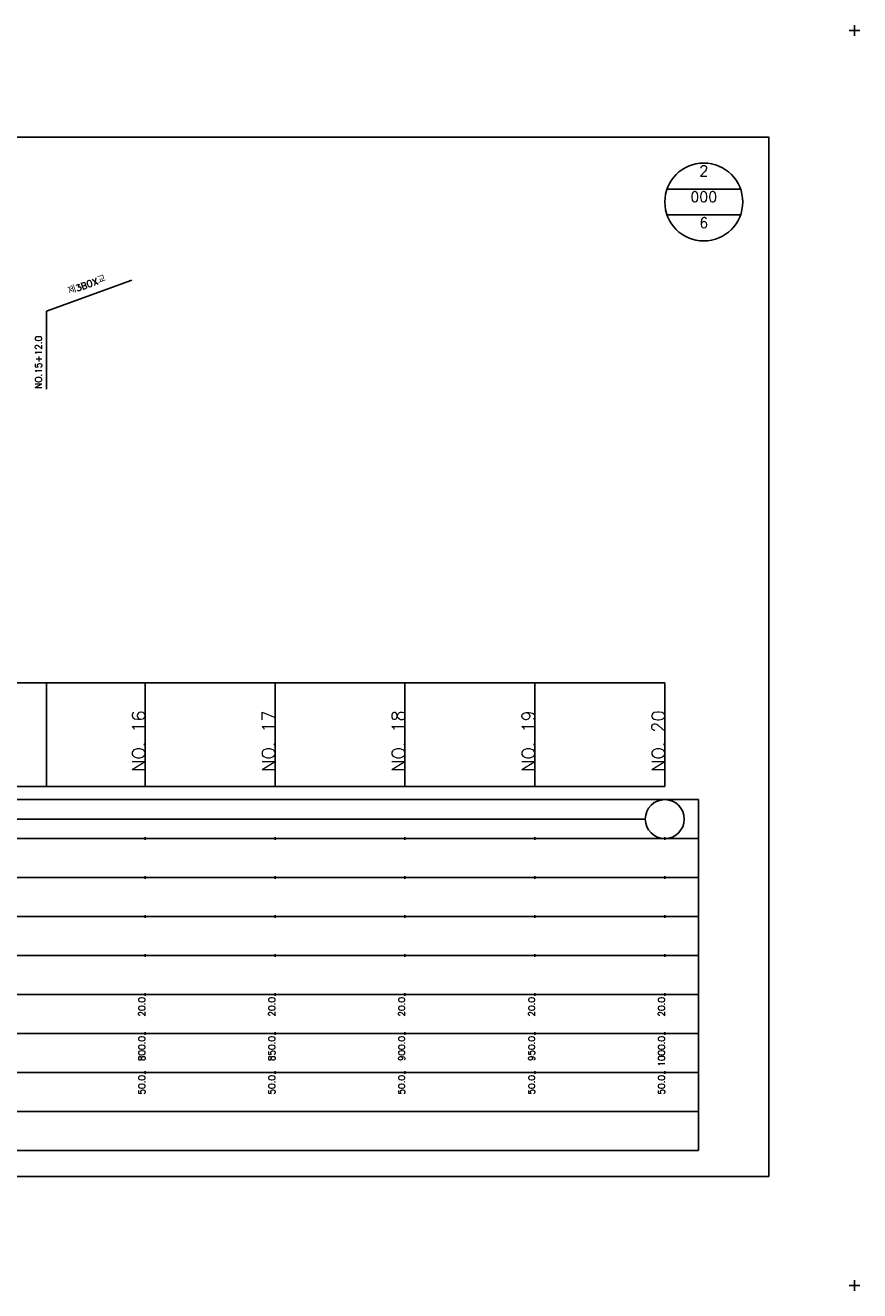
# Model space of a CAD drawing. Extents: x -504 to 685, y -2 to 968.
# Tile 5 of 5: x 364 to 685, y 481 to 968. Entities that reach past the tile are written whole.
import ezdxf
from ezdxf.enums import TextEntityAlignment as Align

# ---------------------------------------------------------------- set-up
doc = ezdxf.new("R2010")
doc.units = 0
doc.header["$LTSCALE"] = 5
for name, color, linetype in [('BOX', 5, 'CONTINUOUS'), ('DT1', 3, 'CONTINUOUS'), ('DT2', 6, 'CONTINUOUS'), ('LT1', 4, 'CONTINUOUS'), ('ST1', 7, 'CONTINUOUS')]:
    doc.layers.add(name, color=color, linetype=linetype)
doc.styles.add('GHS', font='ROMANS.shx', dxfattribs={"bigfont": 'GHS.shx'})

msp = doc.modelspace()

# ---------------------------------------------------------------- linework, layer by layer
at = {"layer": 'BOX'}
msp.add_lwpolyline([(50, 525), (650, 525), (650, 925), (50, 925), (50, 525)], dxfattribs=at)
at = {"layer": 'DT1'}
for p, q in [((410, 704.83), (410, 705.83)), ((460, 704.83), (460, 705.83)), ((510, 704.83), (510, 705.83)), ((560, 704.83), (560, 705.83)), ((610, 704.83), (610, 705.83))]:
    msp.add_line(p, q, dxfattribs=at)
at = {"layer": 'LT1', "linetype": 'CONTINUOUS'}
for p, q in [((372, 858), (404.89, 869.97)), ((372, 828), (372, 858))]:
    msp.add_line(p, q, dxfattribs=at)
at = {"layer": 'LT1'}
for p, q in [((372, 675), (372, 715)), ((410, 675), (410, 715)), ((460, 675), (460, 715)), ((510, 675), (510, 715)), ((560, 675), (560, 715)), ((610, 675), (610, 715)), ((110, 675), (610, 675)), ((410, 654.5), (410, 655.5)), ((460, 654.5), (460, 655.5)), ((510, 654.5), (510, 655.5)), ((560, 654.5), (560, 655.5)), ((610, 654.5), (610, 655.5)), ((410, 639.5), (410, 640.5)), ((460, 639.5), (460, 640.5)), ((510, 639.5), (510, 640.5)), ((560, 639.5), (560, 640.5)), ((610, 639.5), (610, 640.5)), ((410, 624.5), (410, 625.5)), ((460, 624.5), (460, 625.5)), ((510, 624.5), (510, 625.5)), ((560, 624.5), (560, 625.5)), ((610, 624.5), (610, 625.5)), ((410, 609.5), (410, 610.5)), ((460, 609.5), (460, 610.5)), ((510, 609.5), (510, 610.5)), ((560, 609.5), (560, 610.5)), ((610, 609.5), (610, 610.5)), ((410, 594.5), (410, 595.5)), ((460, 594.5), (460, 595.5)), ((510, 594.5), (510, 595.5)), ((560, 594.5), (560, 595.5)), ((610, 594.5), (610, 595.5)), ((410, 579.5), (410, 580.5)), ((460, 579.5), (460, 580.5)), ((510, 579.5), (510, 580.5)), ((560, 579.5), (560, 580.5)), ((610, 579.5), (610, 580.5)), ((410, 564.5), (410, 565.5)), ((460, 564.5), (460, 565.5)), ((510, 564.5), (510, 565.5)), ((560, 564.5), (560, 565.5)), ((610, 564.5), (610, 565.5))]:
    msp.add_line(p, q, dxfattribs=at)
msp.add_lwpolyline([(110, 715), (160, 715), (210, 715), (260, 715), (310, 715), (360, 715), (410, 715), (460, 715), (510, 715), (560, 715), (610, 715)], dxfattribs=at)
at = {"layer": 'ST1'}
for p, q in [((681, 966), (685, 966)), ((683, 964), (683, 968)), ((80, 670), (623, 670)), ((623, 535), (623, 670)), ((87.5, 655), (623, 655)), ((80, 640), (623, 640)), ((87.5, 625), (623, 625)), ((80, 610), (623, 610)), ((80, 595), (623, 595)), ((80, 580), (623, 580)), ((80, 565), (623, 565)), ((80, 550), (623, 550)), ((80, 535), (623, 535)), ((681, 483), (685, 483)), ((683, 481), (683, 485))]:
    msp.add_line(p, q, dxfattribs=at)
at = {"layer": 'ST1', "linetype": 'CONTINUOUS'}
for p, q in [((639.14, 905), (610.86, 905)), ((639.14, 895), (610.86, 895)), ((117.5, 662.5), (602.5, 662.5))]:
    msp.add_line(p, q, dxfattribs=at)
for centre, radius in [((625, 900), 15), ((610, 662.5), 7.5)]:
    msp.add_circle(centre, radius, dxfattribs=at)

# ---------------------------------------------------------------- texts
at = {"layer": 'DT1', "linetype": 'CONTINUOUS', "style": 'GHS'}
msp.add_text('제3BOX교', height=2.5, rotation=20, dxfattribs=at).set_placement((388, 866.99), align=Align.CENTER)
msp.add_text('NO.15+12.0', height=2.5, rotation=90, dxfattribs=at).set_placement((370.25, 828.12))
at = {"layer": 'DT1', "style": 'GHS'}
for s, height, p in [('NO. 16', 5, (410, 704.33)), ('NO. 17', 5, (460, 704.33)), ('NO. 18', 5, (510, 704.33)), ('NO. 19', 5, (560, 704.33)), ('NO. 20', 5, (610, 704.33)), (' 20.0', 2.5, (410, 594)), (' 20.0', 2.5, (460, 594)), (' 20.0', 2.5, (510, 594)), (' 20.0', 2.5, (560, 594)), (' 20.0', 2.5, (610, 594)), ('   800.0', 2.5, (410, 579)), ('   850.0', 2.5, (460, 579)), ('   900.0', 2.5, (510, 579)), ('   950.0', 2.5, (560, 579)), ('  1000.0', 2.5, (610, 579)), ('  50.0', 2.5, (410, 564)), ('  50.0', 2.5, (460, 564)), ('  50.0', 2.5, (510, 564)), ('  50.0', 2.5, (560, 564)), ('  50.0', 2.5, (610, 564))]:
    msp.add_text(s, height=height, rotation=90, dxfattribs=at).set_placement(p, align=Align.RIGHT)
at = {"layer": 'DT2', "linetype": 'CONTINUOUS', "style": 'GHS'}
for s, p in [('2', (625, 910)), ('000', (625, 900)), ('6', (625, 890))]:
    msp.add_text(s, height=4, dxfattribs=at).set_placement(p, align=Align.CENTER)

doc.saveas('drawing.dxf')
